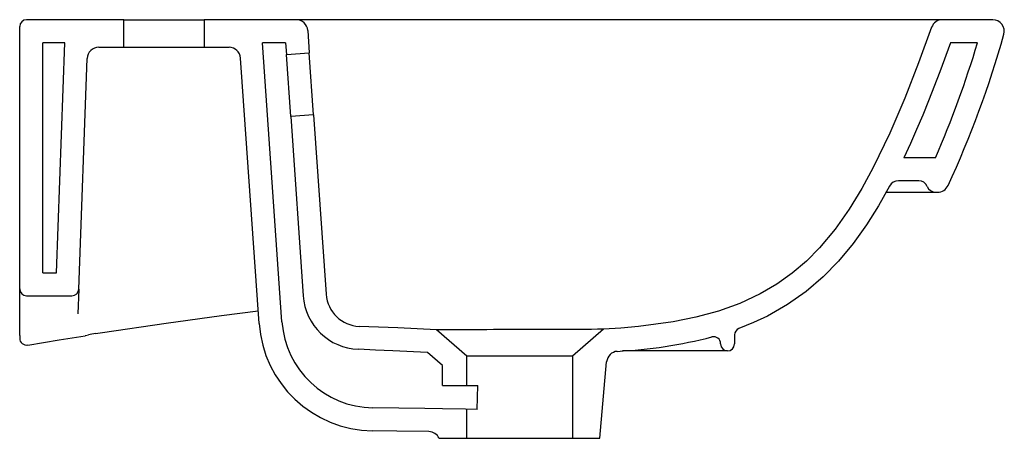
# Model space of a CAD drawing. Header units: millimetres. Extents: x 4636.255 to 4636.683, y 2873.197 to 2873.379.
import ezdxf

# ---------------------------------------------------------------- set-up
doc = ezdxf.new("R2010")
doc.units = ezdxf.units.MM
doc.layers.add('SANINDUSA', color=3, linetype='Continuous')

msp = doc.modelspace()

# ---------------------------------------------------------------- linework, layer by layer
at = {"layer": 'SANINDUSA'}
for p, q in [((4636.254690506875, 2873.322721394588), (4636.254690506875, 2873.376196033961)), ((4636.299933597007, 2873.379196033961), (4636.257690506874, 2873.379196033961)), ((4636.299933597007, 2873.367196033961), (4636.299933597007, 2873.379196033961)), ((4636.299933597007, 2873.379196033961), (4636.334933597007, 2873.379196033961)), ((4636.334933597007, 2873.379196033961), (4636.334933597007, 2873.367196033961)), ((4636.375027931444, 2873.379196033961), (4636.334933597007, 2873.379196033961)), ((4636.393150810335, 2873.379196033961), (4636.375027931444, 2873.379196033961)), ((4636.656215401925, 2873.379196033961), (4636.393150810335, 2873.379196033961)), ((4636.678132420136, 2873.379196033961), (4636.656215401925, 2873.379196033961)), ((4636.380015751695, 2873.37454481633), (4636.380701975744, 2873.364731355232)), ((4636.264690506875, 2873.269196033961), (4636.264690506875, 2873.369196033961)), ((4636.274318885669, 2873.369196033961), (4636.264690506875, 2873.369196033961)), ((4636.270669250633, 2873.269196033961), (4636.274318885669, 2873.369196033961)), ((4636.289073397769, 2873.367196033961), (4636.299933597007, 2873.367196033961)), ((4636.299933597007, 2873.367196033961), (4636.334933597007, 2873.367196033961)), ((4636.334933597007, 2873.367196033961), (4636.345793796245, 2873.367196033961)), ((4636.370365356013, 2873.369196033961), (4636.360340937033, 2873.369196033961)), ((4636.368827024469, 2873.247839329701), (4636.360340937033, 2873.369196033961)), ((4636.370365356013, 2873.369196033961), (4636.370726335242, 2873.364033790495)), ((4636.67147350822, 2873.369196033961), (4636.659729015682, 2873.369196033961)), ((4636.370726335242, 2873.364033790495), (4636.380701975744, 2873.364731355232)), ((4636.372609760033, 2873.337099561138), (4636.370726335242, 2873.364033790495)), ((4636.382585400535, 2873.337797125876), (4636.380701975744, 2873.364731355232)), ((4636.28041644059, 2873.262086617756), (4636.284076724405, 2873.362378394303)), ((4636.358851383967, 2873.247141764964), (4636.350781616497, 2873.36254481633)), ((4636.382585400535, 2873.337797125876), (4636.372609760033, 2873.337099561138)), ((4636.382585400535, 2873.337797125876), (4636.388038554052, 2873.259813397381)), ((4636.372609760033, 2873.337099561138), (4636.37806291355, 2873.259115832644)), ((4636.254690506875, 2873.241873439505), (4636.254690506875, 2873.322721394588)), ((4636.653150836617, 2873.319196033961), (4636.639400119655, 2873.319196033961)), ((4636.645890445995, 2873.309196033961), (4636.63707100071, 2873.309196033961)), ((4636.631682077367, 2873.304196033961), (4636.653306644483, 2873.304196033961)), ((4636.653306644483, 2873.304196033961), (4636.654126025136, 2873.304196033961)), ((4636.264690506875, 2873.269196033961), (4636.270669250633, 2873.269196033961)), ((4636.28041644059, 2873.262086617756), (4636.280023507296, 2873.251320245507)), ((4636.257690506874, 2873.259196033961), (4636.277418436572, 2873.259196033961)), ((4636.402436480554, 2873.245870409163), (4636.402436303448, 2873.245873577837)), ((4636.449190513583, 2873.23290709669), (4636.436099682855, 2873.244286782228)), ((4636.508687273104, 2873.244639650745), (4636.495190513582, 2873.23290709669)), ((4636.254690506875, 2873.241873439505), (4636.254690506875, 2873.240722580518)), ((4636.565702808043, 2873.242129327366), (4636.565702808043, 2873.238196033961)), ((4636.402059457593, 2873.235877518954), (4636.402058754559, 2873.235892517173)), ((4636.438690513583, 2873.228784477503), (4636.432120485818, 2873.234495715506)), ((4636.562702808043, 2873.235196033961), (4636.516932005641, 2873.235196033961)), ((4636.559702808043, 2873.238196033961), (4636.559702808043, 2873.238354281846)), ((4636.495190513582, 2873.23290709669), (4636.449190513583, 2873.23290709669)), ((4636.449190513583, 2873.220149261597), (4636.449190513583, 2873.23290709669)), ((4636.495190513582, 2873.23290709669), (4636.495190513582, 2873.197196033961)), ((4636.507190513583, 2873.197196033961), (4636.510100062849, 2873.230452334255)), ((4636.438690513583, 2873.220149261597), (4636.438690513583, 2873.228784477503)), ((4636.438690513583, 2873.220149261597), (4636.448690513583, 2873.220149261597)), ((4636.448690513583, 2873.220149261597), (4636.45398440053, 2873.220149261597)), ((4636.453693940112, 2873.209749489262), (4636.45398440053, 2873.220149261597)), ((4636.448690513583, 2873.209825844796), (4636.438690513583, 2873.209989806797)), ((4636.453693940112, 2873.209749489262), (4636.448690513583, 2873.209825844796)), ((4636.449190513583, 2873.197196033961), (4636.449190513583, 2873.209825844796)), ((4636.437190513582, 2873.197196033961), (4636.448690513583, 2873.197196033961)), ((4636.448690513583, 2873.197196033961), (4636.495690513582, 2873.197196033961)), ((4636.495690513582, 2873.197196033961), (4636.507190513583, 2873.197196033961))]:
    msp.add_line(p, q, dxfattribs=at)
for points in [[(4636.651508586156, 2873.375883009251), (4636.64582166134, 2873.360411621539), (4636.639808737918, 2873.345057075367), (4636.633314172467, 2873.329858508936), (4636.626135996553, 2873.314938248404), (4636.621133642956, 2873.305756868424), (4636.615650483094, 2873.296823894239), (4636.609527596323, 2873.288170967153), (4636.602680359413, 2873.279993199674), (4636.59700732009, 2873.274274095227), (4636.590848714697, 2873.269001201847), (4636.58410650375, 2873.264182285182), (4636.576901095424, 2873.259953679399), (4636.568014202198, 2873.255804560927), (4636.558701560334, 2873.252460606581), (4636.548948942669, 2873.249816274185), (4636.538994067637, 2873.247819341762), (4636.523913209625, 2873.245804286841), (4636.516308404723, 2873.245141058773), (4636.508687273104, 2873.244639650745)], [(4636.659729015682, 2873.369196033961), (4636.655052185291, 2873.356549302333), (4636.65015948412, 2873.343980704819), (4636.647607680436, 2873.337729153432), (4636.644972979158, 2873.331510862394), (4636.64224153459, 2873.325329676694), (4636.639400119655, 2873.319196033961)], [(4636.633193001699, 2873.306875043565), (4636.628366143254, 2873.298316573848), (4636.623114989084, 2873.28998558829), (4636.617324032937, 2873.281904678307), (4636.610944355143, 2873.274218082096), (4636.604245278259, 2873.267351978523), (4636.596916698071, 2873.261051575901), (4636.588822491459, 2873.255325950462), (4636.580130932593, 2873.250363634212), (4636.573992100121, 2873.247473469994), (4636.567668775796, 2873.244945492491)], [(4636.287705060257, 2873.242709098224), (4636.290758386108, 2873.243181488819), (4636.318392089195, 2873.247249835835), (4636.342545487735, 2873.25056114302), (4636.35847253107, 2873.252559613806)], [(4636.436099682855, 2873.244286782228), (4636.419273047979, 2873.245165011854), (4636.402436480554, 2873.245870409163)], [(4636.508687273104, 2873.244639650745), (4636.50859189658, 2873.244637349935), (4636.507822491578, 2873.244623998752), (4636.507142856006, 2873.244613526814), (4636.506165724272, 2873.244599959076), (4636.503487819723, 2873.244569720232), (4636.501791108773, 2873.244554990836), (4636.499925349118, 2873.244541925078), (4636.495562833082, 2873.244521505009), (4636.493082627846, 2873.244514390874), (4636.490520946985, 2873.244509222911), (4636.487812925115, 2873.24450526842), (4636.484931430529, 2873.244501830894), (4636.481933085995, 2873.2444981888), (4636.4789940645, 2873.244493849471), (4636.475987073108, 2873.244488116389), (4636.472886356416, 2873.24448042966), (4636.469757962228, 2873.244470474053), (4636.46679185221, 2873.244458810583), (4636.460892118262, 2873.244429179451), (4636.458003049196, 2873.244411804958), (4636.455319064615, 2873.244394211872), (4636.45023231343, 2873.244358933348), (4636.447872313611, 2873.244343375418), (4636.445742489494, 2873.244330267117), (4636.441984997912, 2873.244309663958), (4636.440397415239, 2873.244302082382), (4636.439084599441, 2873.244296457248), (4636.43799515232, 2873.244292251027), (4636.437131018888, 2873.24428930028), (4636.436521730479, 2873.24428754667), (4636.436206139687, 2873.244286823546), (4636.436099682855, 2873.244286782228)], [(4636.258190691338, 2873.237737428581), (4636.271893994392, 2873.240015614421), (4636.283120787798, 2873.241796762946)], [(4636.283195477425, 2873.241840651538), (4636.28336407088, 2873.241862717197), (4636.284582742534, 2873.242123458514)], [(4636.432120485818, 2873.234495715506), (4636.417093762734, 2873.235254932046), (4636.409577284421, 2873.235581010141), (4636.402059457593, 2873.235877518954)], [(4636.438690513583, 2873.209989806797), (4636.430963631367, 2873.210127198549), (4636.419682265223, 2873.210324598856), (4636.408400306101, 2873.210488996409)], [(4636.432743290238, 2873.200093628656), (4636.418836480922, 2873.200337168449), (4636.408279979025, 2873.200489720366)]]:
    msp.add_lwpolyline(points, dxfattribs=at)
for centre, radius, start, end in [((4636.257690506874, 2873.376196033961), 0.003, 90, 180), ((4636.375027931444, 2873.374196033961), 0.005, 3.999999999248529, 90), ((4636.656215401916, 2873.374196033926), 0.005000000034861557, 89.99999989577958, 160.2817535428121), ((4636.678132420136, 2873.374196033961), 0.005000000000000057, 344.229706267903, 90), ((4636.257114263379, 2873.492757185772), 0.4423934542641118, 335.1856542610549, 344.2719894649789), ((4636.289073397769, 2873.362196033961), 0.005, 90, 177.9098408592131), ((4636.345793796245, 2873.362196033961), 0.005000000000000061, 3.999999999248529, 90), ((4636.257616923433, 2873.492497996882), 0.4318340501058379, 336.3395190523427, 343.4094146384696), ((4636.63707095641, 2873.304795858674), 0.004400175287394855, 89.99942319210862, 151.8017922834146), ((4636.645890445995, 2873.305196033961), 0.004000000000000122, 22.02431283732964, 90), ((4636.653306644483, 2873.308196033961), 0.004000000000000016, 202.0243128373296, 270), ((4636.654126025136, 2873.309196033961), 0.005000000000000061, 270, 335.137005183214), ((4636.257690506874, 2873.262196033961), 0.003, 180, 270), ((4636.277418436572, 2873.262196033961), 0.003000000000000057, 270, 357.9098408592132), ((4636.403008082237, 2873.260866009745), 0.02500649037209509, 184.0133504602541, 267.8259551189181), ((4636.403002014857, 2873.260859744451), 0.01500000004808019, 183.9999998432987, 267.8393059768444), ((4636.40888347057, 2873.250640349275), 0.0401542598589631, 183.9999999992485, 269.3105599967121), ((4636.40888347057, 2873.250640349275), 0.05015425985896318, 183.9999999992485, 269.3105599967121), ((4636.568702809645, 2873.242129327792), 0.003000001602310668, 110.1621266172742, 180.0000081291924), ((4636.257690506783, 2873.240722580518), 0.002999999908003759, 179.991393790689, 279.5612862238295), ((4636.292735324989, 2873.207578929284), 0.03547977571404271, 98.15683695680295, 103.2752354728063), ((4636.503822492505, 2873.445874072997), 0.2111515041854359, 272.9652884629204, 284.2869848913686), ((4636.5567028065, 2873.238354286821), 0.003000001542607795, 359.999905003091, 104.9233556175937), ((4636.51508103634, 2873.230016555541), 0.005000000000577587, 93.84717056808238, 175.0000000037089), ((4636.562702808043, 2873.238196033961), 0.003, 180, 270), ((4636.562702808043, 2873.238196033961), 0.003, 270, 0), ((4636.43265363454, 2873.195094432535), 0.005000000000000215, 24.85481008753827, 88.97256634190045)]:
    msp.add_arc(centre, radius, start, end, dxfattribs=at)

doc.saveas('drawing.dxf')
